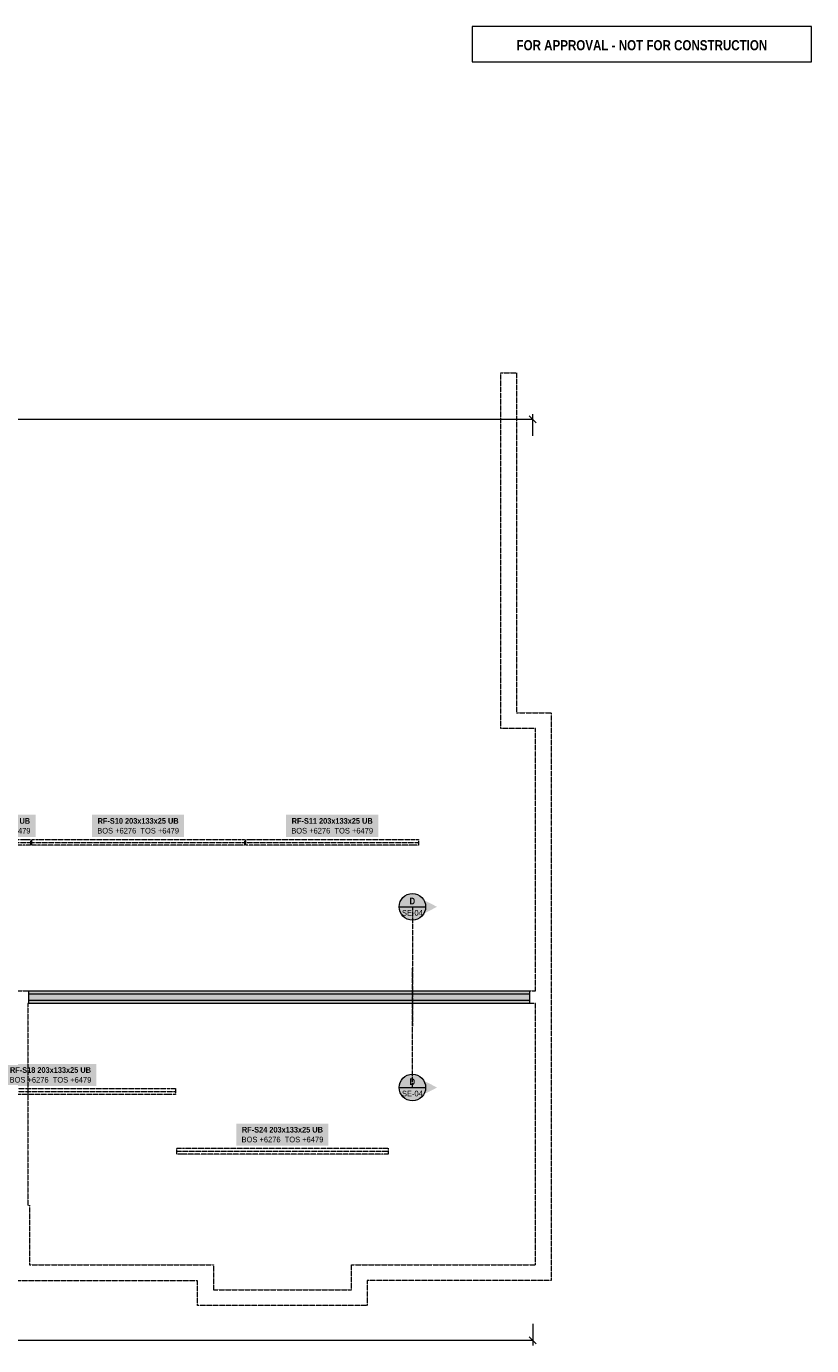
# Model space of a CAD drawing. Header units: millimetres. Extents: x -6044 to 39056, y -10454 to 29228.
# Tile 5 of 5: x 21291 to 39056, y -605 to 29228. Entities that reach past the tile are written whole.
import ezdxf
from ezdxf.enums import TextEntityAlignment as Align

# ---------------------------------------------------------------- set-up
doc = ezdxf.new("R2010")
doc.units = ezdxf.units.MM
doc.linetypes.add('DASHED', pattern=[1.524, 1.27, -0.254])
for name, color, linetype in [('FILL-C_B2B2B5', 7, 'Continuous'), ('FILL-EPS', 7, 'Continuous'), ('FILL-RED', 7, 'Continuous'), ('FILL-WHITE', 7, 'Continuous'), ('LINE-INK', 7, 'Continuous'), ('LINE-RED', 7, 'Continuous'), ('LINE-RED-DASH', 7, 'DASHED'), ('LINE-STEEL-DASH', 7, 'DASHED'), ('LINE-STEEL_GREY', 7, 'Continuous'), ('LINE-STEEL_GREY-DASH', 7, 'DASHED'), ('TEXT-RED', 7, 'Continuous'), ('TEXT-STEEL', 7, 'Continuous')]:
    doc.layers.add(name, color=color, linetype=linetype)
doc.styles.add('OpenSansCondensed-Bold', font='OpenSansCondensed-Bold.ttf')

msp = doc.modelspace()

# ---------------------------------------------------------------- hatches: boundary and pattern name
at = {"layer": 'FILL-C_B2B2B5', "true_color": 0xb2b2b5}
h = msp.add_hatch(color=253, dxfattribs=at)
h.dxf.hatch_style = 1
h.paths.add_polyline_path([(32677, 7199), (21348, 7199), (21348, 7351), (32677, 7351)])
at = {"layer": 'FILL-EPS', "true_color": 0xccffff}
h = msp.add_hatch(color=7, dxfattribs=at)
h.dxf.hatch_style = 1
h.paths.add_polyline_path([(32677, 7351), (21348, 7351), (21348, 7418), (32677, 7418)])
h = msp.add_hatch(color=7, dxfattribs=at)
h.dxf.hatch_style = 1
h.paths.add_polyline_path([(32677, 7132), (21348, 7132), (21348, 7199), (32677, 7199)])
at = {"layer": 'FILL-RED', "true_color": 0xb81a1f}
h = msp.add_hatch(color=242, dxfattribs=at)
h.dxf.hatch_style = 1
h.paths.add_polyline_path([(30583, 9318), (30023, 9603), (30023, 9033)])
h = msp.add_hatch(color=242, dxfattribs=at)
h.dxf.hatch_style = 1
h.paths.add_polyline_path([(30583, 5232), (30023, 5517), (30023, 4947)])
at = {"layer": 'FILL-WHITE', "true_color": 0xffffff}
h = msp.add_hatch(color=7, dxfattribs=at)
h.dxf.hatch_style = 1
h.paths.add_polyline_path([(19418, 10898), (21499, 10898), (21499, 11399), (19418, 11399)])
h = msp.add_hatch(color=7, dxfattribs=at)
h.dxf.hatch_style = 1
h.paths.add_polyline_path([(22778, 10898), (24860, 10898), (24860, 11399), (22778, 11399)])
h = msp.add_hatch(color=7, dxfattribs=at)
h.dxf.hatch_style = 1
h.paths.add_polyline_path([(27168, 10898), (29250, 10898), (29250, 11399), (27168, 11399)])
h = msp.add_hatch(color=7, dxfattribs=at)
h.dxf.hatch_style = 1
h.paths.add_polyline_path([(30323, 9318), (30313, 9396), (30283, 9468), (30235, 9530), (30173, 9578), (30101, 9608), (30023, 9618), (29945, 9608), (29873, 9578), (29811, 9530), (29763, 9468), (29733, 9396), (29723, 9318), (29733, 9240), (29763, 9168), (29811, 9106), (29873, 9058), (29945, 9028), (30023, 9018), (30101, 9028), (30173, 9058), (30235, 9106), (30283, 9168), (30313, 9240)])
h = msp.add_hatch(color=7, dxfattribs=at)
h.dxf.hatch_style = 1
h.paths.add_polyline_path([(20795, 5265), (22877, 5265), (22877, 5766), (20795, 5766)])
h = msp.add_hatch(color=7, dxfattribs=at)
h.dxf.hatch_style = 1
h.paths.add_polyline_path([(30323, 5232), (30313, 5310), (30283, 5382), (30235, 5444), (30173, 5492), (30101, 5522), (30023, 5532), (29945, 5522), (29873, 5492), (29811, 5444), (29763, 5382), (29733, 5310), (29723, 5232), (29733, 5155), (29763, 5082), (29811, 5020), (29873, 4972), (29945, 4942), (30023, 4932), (30101, 4942), (30173, 4972), (30235, 5020), (30283, 5082), (30313, 5155)])
h = msp.add_hatch(color=7, dxfattribs=at)
h.dxf.hatch_style = 1
h.paths.add_polyline_path([(26044, 3915), (28125, 3915), (28125, 4416), (26044, 4416)])

# ---------------------------------------------------------------- linework, layer by layer
at = {"layer": 'LINE-INK', "lineweight": 5}
for p, q in [((32747, 20341), (-35, 20341)), ((32824, 20263), (32669, 20418)), ((32747, 19971), (32747, 20461)), ((32747, -115), (32747, -605)), ((-35, -485), (32747, -485)), ((32669, -407), (32824, -562))]:
    msp.add_line(p, q, dxfattribs=at)
msp.add_lwpolyline([(32677, 7418), (32677, 7132), (21348, 7132), (21348, 7418)], close=True, dxfattribs=at)
at = {"layer": 'LINE-RED', "lineweight": 5}
for p, q in [((29723, 9318), (30323, 9318)), ((29723, 5232), (30323, 5232))]:
    msp.add_line(p, q, dxfattribs=at)
msp.add_lwpolyline([(31377, 28428), (39056, 28428), (39056, 29228), (31377, 29228)], close=True, dxfattribs=at)
for centre in [(30023, 9318), (30023, 5232)]:
    msp.add_circle(centre, 300, dxfattribs=at)
at = {"layer": 'LINE-RED-DASH', "lineweight": 5}
for p, q in [((30023, 9318), (30023, 6618)), ((30023, 5232), (30023, 7932))]:
    msp.add_line(p, q, dxfattribs=at)
at = {"layer": 'LINE-STEEL-DASH', "lineweight": 5}
for p, q in [((18742, 10776), (21383, 10776)), ((21413, 10776), (26225, 10776)), ((26255, 10776), (30163, 10776)), ((19006, 5143), (24666, 5143)), ((24696, 3793), (29473, 3793))]:
    msp.add_line(p, q, dxfattribs=at)
for points in [[(18742, 10709), (18742, 10709), (18742, 10773), (18742, 10773), (18742, 10773), (18742, 10779), (18742, 10779), (18742, 10779), (18742, 10843), (18742, 10843), (18742, 10843), (21245, 10843), (21383, 10843), (21383, 10779), (21383, 10773), (21383, 10773), (21383, 10709), (21383, 10709), (21383, 10709), (21245, 10709), (18742, 10709)], [(21413, 10709), (21413, 10773), (21413, 10779), (21413, 10779), (21413, 10843), (21413, 10843), (21413, 10843), (21551, 10843), (21551, 10843), (26087, 10843), (26225, 10843), (26225, 10779), (26225, 10773), (26225, 10773), (26225, 10709), (26225, 10709), (26225, 10709), (26087, 10709), (26087, 10709), (21551, 10709)], [(26255, 10709), (26255, 10773), (26255, 10779), (26255, 10779), (26255, 10843), (26255, 10843), (26255, 10843), (26393, 10843), (26393, 10843), (26393, 10843), (30025, 10843), (30163, 10843), (30163, 10779), (30163, 10773), (30163, 10773), (30163, 10709), (30163, 10709), (30163, 10709), (30025, 10709), (30025, 10709), (30025, 10709), (26393, 10709)], [(19006, 5210), (19006, 5210), (19006, 5210), (24528, 5210), (24528, 5210), (24666, 5210), (24666, 5146), (24666, 5140), (24666, 5076), (24528, 5076), (19006, 5076), (19006, 5076), (19006, 5076), (19006, 5076), (19006, 5140), (19006, 5140), (19006, 5140), (19006, 5146), (19006, 5146), (19006, 5146), (19006, 5210)], [(24696, 3726), (24696, 3726), (24696, 3790), (24696, 3796), (24696, 3796), (24696, 3860), (24834, 3860), (29335, 3860), (29473, 3860), (29473, 3860), (29473, 3796), (29473, 3790), (29473, 3790), (29473, 3726), (29335, 3726), (24834, 3726)]]:
    msp.add_lwpolyline(points, close=True, dxfattribs=at)
at = {"layer": 'LINE-STEEL_GREY', "lineweight": 5}
msp.add_lwpolyline([(32677, 7199), (21348, 7199), (21348, 7351), (32677, 7351)], close=True, dxfattribs=at)
at = {"layer": 'LINE-STEEL_GREY-DASH', "lineweight": 5}
msp.add_lwpolyline([(21038, 7418), (32810, 7418), (32810, 13348), (32022, 13348), (32022, 21391), (32378, 21391), (32378, 13703), (33166, 13703), (33166, 865), (29003, 865), (29003, 300), (25165, 300), (25165, 864), (21003, 864)], dxfattribs=at)
msp.add_lwpolyline([(21359, 2571), (21359, 1220), (25521, 1220), (25521, 656), (28648, 656), (28648, 1221), (29003, 1221), (32810, 1221), (32810, 7132), (21323, 7132), (21323, 2571)], close=True, dxfattribs=at)

# ---------------------------------------------------------------- texts
at = {"layer": 'TEXT-RED', "style": 'OpenSansCondensed-Bold'}
for s, height, p in [('FOR APPROVAL - NOT FOR CONSTRUCTION', 228.6, (35216, 28688)), ('D', 152, (30023, 9373)), ('D', 152, (30023, 5287))]:
    msp.add_text(s, height=height, dxfattribs=at).set_placement(p, align=Align.CENTER)
at = {"layer": 'TEXT-RED'}
for p in [(30023, 9118), (30023, 5032)]:
    msp.add_text('SE-04', height=127, dxfattribs=at).set_placement(p, align=Align.CENTER)
at = {"layer": 'TEXT-STEEL', "style": 'OpenSansCondensed-Bold'}
for s, p in [('RF-S09 203x133x25 UB', (20459, 11197)), ('RF-S10 203x133x25 UB', (23819, 11197)), ('RF-S11 203x133x25 UB', (28209, 11197)), ('RF-S18 203x133x25 UB', (21836, 5564)), ('RF-S24 203x133x25 UB', (27084, 4214))]:
    msp.add_text(s, height=127, dxfattribs=at).set_placement(p, align=Align.CENTER)
at = {"layer": 'TEXT-STEEL'}
for p in [(20459, 10976), (23819, 10976), (28209, 10976), (21836, 5343), (27084, 3993)]:
    msp.add_text('BOS +6276  TOS +6479', height=127, dxfattribs=at).set_placement(p, align=Align.CENTER)

doc.saveas('drawing.dxf')
